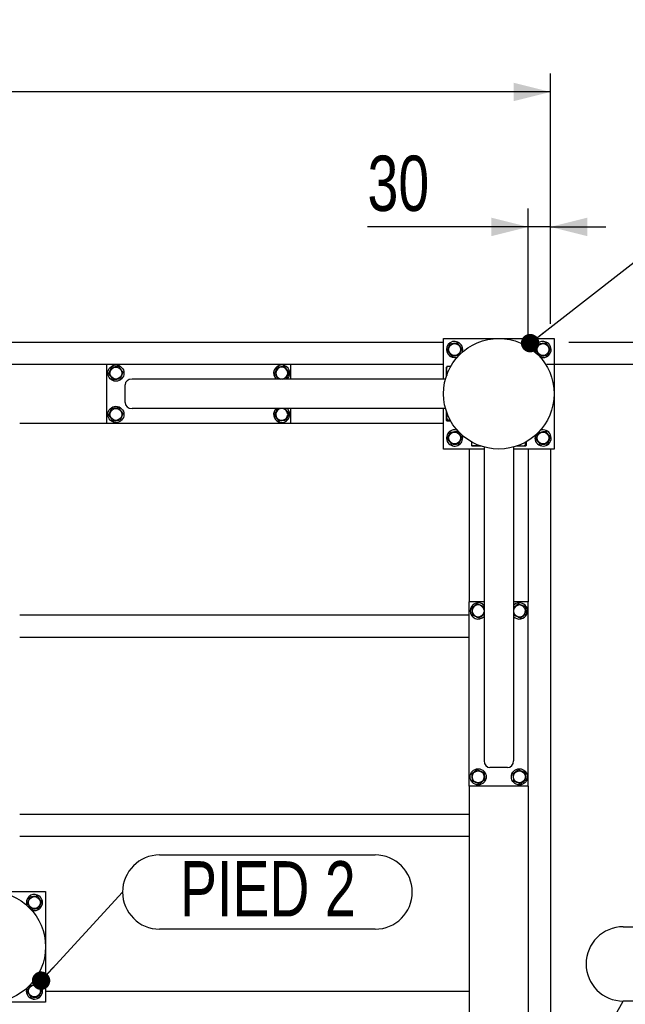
# Model space of a CAD drawing. Header units: millimetres. Extents: x 5 to 589, y 5 to 415.
# Tile 124 of 126: x 513 to 546, y 314 to 367. Entities that reach past the tile are written whole.
import ezdxf

# ---------------------------------------------------------------- set-up
doc = ezdxf.new("R2010")
doc.units = ezdxf.units.MM
doc.layers.add('COTES', color=1, linetype='Continuous')
doc.layers.add('NOTES', color=6, linetype='Continuous')
doc.layers.add('TRAIT-FORT', color=4, linetype='Continuous', lineweight=25)
doc.styles.add('SLDTEXTSTYLE0', font='TXT', dxfattribs={"width": 0.75})
doc.dimstyles.new('SLDDIMSTYLE0', dxfattribs={"dimtxt": 3, "dimasz": 2, "dimexe": 0, "dimexo": 0.0625, "dimgap": 0.75, "dimtad": 1, "dimdec": 0, "dimlfac": 25, "dimrnd": 1e-09, "dimzin": 12, "dimdsep": 46, "dimtxsty": 'SLDTEXTSTYLE0', "dimsah": 1, "dimcen": 0.09, "dimadec": 0, "dimazin": 3, "dimtfac": 1, "dimtdec": 0, "dimtofl": 0, "dimtmove": 0, "dimatfit": 3, "dimfxl": 1, "dimfrac": 2, "dimtolj": 1, "dimtzin": 12, "dimarcsym": 0})
doc.dimstyles.new('SLDDIMSTYLE1', dxfattribs={"dimtxt": 3, "dimasz": 2, "dimexe": 0, "dimexo": 0.0625, "dimgap": 0.75, "dimtad": 1, "dimdec": 0, "dimlfac": 25, "dimrnd": 1e-09, "dimzin": 12, "dimdsep": 46, "dimtxsty": 'SLDTEXTSTYLE0', "dimsah": 1, "dimcen": 0.09, "dimadec": 0, "dimazin": 3, "dimtfac": 1, "dimtdec": 0, "dimtmove": 0, "dimatfit": 0, "dimfxl": 1, "dimfrac": 2, "dimtolj": 1, "dimtzin": 12, "dimarcsym": 0})
doc.dimstyles.new('SLDDIMSTYLE2', dxfattribs={"dimtxt": 0.18, "dimasz": 1, "dimexe": 0, "dimexo": 0.0625, "dimgap": 0, "dimtad": 0, "dimtih": 1, "dimtoh": 1, "dimdec": 0, "dimrnd": 1e-09, "dimzin": 0, "dimdsep": 46, "dimtxsty": 'Standard', "dimblk1": 'DOT', "dimblk2": 'DOT', "dimsah": 1, "dimcen": 0.09, "dimadec": 0, "dimazin": 0, "dimtfac": 1, "dimtdec": 0, "dimtofl": 0, "dimtmove": 0, "dimatfit": 3, "dimldrblk": 'DOT', "dimfxl": 1, "dimfrac": 2, "dimtolj": 1, "dimtzin": 0, "dimarcsym": 0})

# ---------------------------------------------------------------- blocks, each defined once
blk = doc.blocks.new('_D_23')
at = {"layer": 'COTES', "color": 1, "transparency": 16777216}
for p, q in [((542.961, 349.855), (574.034, 349.855)), ((573.034, 303.855), (573.034, 349.855)), ((553.761, 303.855), (574.034, 303.855))]:
    blk.add_line(p, q, dxfattribs=at)
for points in [[(573.034, 349.855), (572.534, 347.855), (573.534, 347.855)], [(573.034, 303.855), (573.534, 305.855), (572.534, 305.855)]]:
    blk.add_solid(points, dxfattribs=at)
at = {"layer": 'COTES', "color": 1, "transparency": 16777216, "insert": (569.167, 322.422), "char_height": 3, "attachment_point": 1, "rotation": 90, "style": 'SLDTEXTSTYLE0'}
blk.add_mtext('1150', dxfattribs=at)
blk = doc.blocks.new('_D_24')
at = {"layer": 'COTES', "color": 1, "transparency": 16777216}
for p, q in [((562.721, 349.855), (562.721, 352.855)), ((542.961, 349.855), (563.721, 349.855)), ((562.721, 349.855), (562.721, 348.655)), ((541.761, 348.655), (563.721, 348.655)), ((562.721, 348.655), (562.721, 341.453))]:
    blk.add_line(p, q, dxfattribs=at)
for points in [[(562.721, 349.855), (563.221, 351.855), (562.221, 351.855)], [(562.721, 348.655), (562.221, 346.655), (563.221, 346.655)]]:
    blk.add_solid(points, dxfattribs=at)
at = {"layer": 'COTES', "color": 1, "transparency": 16777216, "insert": (558.854, 341.453), "char_height": 3, "attachment_point": 1, "rotation": 90, "style": 'SLDTEXTSTYLE0'}
blk.add_mtext('30', dxfattribs=at)
blk = doc.blocks.new('_D_25')
at = {"layer": 'COTES', "color": 1, "transparency": 16777216}
for p, q in [((453.561, 350.855), (453.561, 364.426)), ((541.961, 350.855), (541.961, 364.426)), ((541.961, 363.426), (453.561, 363.426))]:
    blk.add_line(p, q, dxfattribs=at)
for points in [[(453.561, 363.426), (455.561, 362.926), (455.561, 363.926)], [(541.961, 363.426), (539.961, 363.926), (539.961, 362.926)]]:
    blk.add_solid(points, dxfattribs=at)
at = {"layer": 'COTES', "color": 1, "transparency": 16777216, "insert": (493.328, 367.293), "char_height": 3, "attachment_point": 1, "style": 'SLDTEXTSTYLE0'}
blk.add_mtext('2210', dxfattribs=at)
blk = doc.blocks.new('_D_27')
at = {"layer": 'COTES', "color": 1, "transparency": 16777216}
for p, q in [((540.761, 349.655), (540.761, 357.105)), ((541.961, 350.855), (541.961, 357.105)), ((540.761, 356.105), (532.036, 356.105)), ((541.961, 356.105), (540.761, 356.105)), ((541.961, 356.105), (544.961, 356.105))]:
    blk.add_line(p, q, dxfattribs=at)
for points in [[(540.761, 356.105), (538.761, 356.605), (538.761, 355.605)], [(541.961, 356.105), (543.961, 355.605), (543.961, 356.605)]]:
    blk.add_solid(points, dxfattribs=at)
at = {"layer": 'COTES', "color": 1, "transparency": 16777216, "insert": (532.036, 359.972), "char_height": 3, "attachment_point": 1, "style": 'SLDTEXTSTYLE0'}
blk.add_mtext('30', dxfattribs=at)
blk = doc.blocks.new('_Dot')
at = {"color": 0, "linetype": 'ByBlock', "lineweight": -2}
blk.add_line((-0.5, 0), (-1, 0), dxfattribs=at)
at = {"color": 0, "linetype": 'ByBlock', "const_width": 0.5}
blk.add_lwpolyline([(-0.25, 0, 1), (0.25, 0, 1)], format="xyb", close=True, dxfattribs=at)
blk = doc.blocks.new('SW_NOTE_10')
at = {"layer": 'NOTES', "color": 0}
for p, q in [((0, 4.025), (11.698, 4.025)), ((11.698, 0), (0, 0))]:
    blk.add_line(p, q, dxfattribs=at)
for centre, start, end in [((0, 2.013), 90, 270), ((11.698, 2.013), 270, 90)]:
    blk.add_arc(centre, 2.013, start, end, dxfattribs=at)
at = {"layer": 'NOTES', "color": 0, "insert": (5.891, 3.697), "char_height": 3, "attachment_point": 2, "style": 'SLDTEXTSTYLE0'}
blk.add_mtext('PIED 1', dxfattribs=at)
blk = doc.blocks.new('SW_NOTE_22')
at = {"layer": 'NOTES', "color": 0}
for p, q in [((2.013, 2.013), (13.711, 2.013)), ((13.711, -2.013), (2.013, -2.013))]:
    blk.add_line(p, q, dxfattribs=at)
for centre, start, end in [((2.013, 0), 90, 270), ((13.711, 0), 270, 90)]:
    blk.add_arc(centre, 2.013, start, end, dxfattribs=at)
at = {"layer": 'NOTES', "color": 0, "insert": (7.886, 1.675), "char_height": 3, "attachment_point": 2, "style": 'SLDTEXTSTYLE0'}
blk.add_mtext('PIED 2', dxfattribs=at)

msp = doc.modelspace()

# ---------------------------------------------------------------- linework, layer by layer
at = {"layer": 'TRAIT-FORT', "color": 4, "linetype": 'Continuous', "lineweight": 25}
for p, q in [((459.361, 349.855), (536.161, 349.855)), ((536.161, 347.855), (536.161, 350.055)), ((536.161, 350.055), (542.161, 350.055)), ((542.161, 350.055), (542.161, 344.055)), ((477.641, 348.655), (517.881, 348.655)), ((517.881, 345.455), (517.881, 348.655)), ((517.881, 348.655), (527.881, 348.655)), ((527.881, 347.855), (527.881, 348.655)), ((527.881, 348.655), (536.161, 348.655)), ((536.332, 348.518), (536.321, 348.498)), ((536.321, 348.022), (536.321, 348.498)), ((536.552, 348.537), (536.361, 348.537)), ((536.27, 347.855), (519.256, 347.855)), ((527.618, 347.862), (527.563, 347.855)), ((536.398, 348.223), (536.361, 348.223)), ((518.881, 346.575), (518.881, 347.535)), ((536.27, 346.255), (519.256, 346.255)), ((527.881, 345.455), (527.881, 346.255)), ((536.161, 344.055), (536.161, 346.255)), ((536.321, 345.612), (536.321, 346.088)), ((536.321, 345.612), (536.332, 345.592)), ((536.525, 345.622), (536.361, 345.622)), ((536.552, 345.573), (536.361, 345.573)), ((513.161, 345.455), (517.881, 345.455)), ((517.881, 345.455), (527.881, 345.455)), ((527.881, 345.455), (536.161, 345.455)), ((538.361, 344.055), (536.161, 344.055)), ((537.561, 344.055), (537.561, 335.775)), ((537.679, 344.446), (537.679, 344.255)), ((537.698, 344.226), (537.718, 344.215)), ((538.194, 344.215), (537.718, 344.215)), ((537.992, 344.292), (537.992, 344.255)), ((538.361, 344.164), (538.361, 327.15)), ((539.961, 344.164), (539.961, 327.15)), ((542.161, 344.055), (539.961, 344.055)), ((540.604, 344.215), (540.128, 344.215)), ((540.594, 344.419), (540.594, 344.255)), ((540.604, 344.215), (540.623, 344.226)), ((540.643, 344.446), (540.643, 344.255)), ((540.761, 344.055), (540.761, 335.775)), ((541.961, 344.055), (541.961, 305.655)), ((538.361, 335.775), (537.561, 335.775)), ((537.561, 325.775), (537.561, 335.775)), ((538.354, 335.512), (538.361, 335.457)), ((540.761, 335.775), (539.961, 335.775)), ((540.761, 325.775), (540.761, 335.775)), ((513.161, 335.055), (537.561, 335.055)), ((513.161, 333.855), (537.561, 333.855)), ((539.641, 326.775), (538.681, 326.775)), ((540.761, 325.775), (537.561, 325.775)), ((537.561, 325.775), (537.561, 305.855)), ((540.761, 325.775), (540.761, 305.655)), ((513.161, 324.255), (537.561, 324.255)), ((513.161, 323.055), (537.561, 323.055)), ((512.361, 320.055), (514.561, 320.055)), ((514.561, 320.055), (514.561, 314.055)), ((514.561, 314.655), (537.561, 314.655)), ((514.561, 314.055), (508.561, 314.055))]:
    msp.add_line(p, q, dxfattribs=at)
for centre, radius in [((539.161, 347.055), 3), ((536.761, 349.455), 0.323), ((541.561, 349.455), 0.323), ((518.381, 348.175), 0.44), ((518.381, 348.175), 0.323), ((518.381, 345.935), 0.44), ((518.381, 345.935), 0.323), ((536.761, 344.655), 0.323), ((541.561, 344.655), 0.323), ((538.041, 326.275), 0.44), ((538.041, 326.275), 0.323), ((540.281, 326.275), 0.44), ((540.281, 326.275), 0.323), ((511.561, 317.055), 3), ((513.961, 319.455), 0.323), ((513.961, 314.655), 0.323)]:
    msp.add_circle(centre, radius, dxfattribs=at)
for centre, radius, start, end in [((536.761, 349.455), 0.44, 67.2765, 290.3023), ((536.761, 349.455), 0.44, 339.6977, 67.2765), ((541.561, 349.455), 0.44, 67.2765, 200.3023), ((541.561, 349.455), 0.44, 249.6977, 67.2765), ((527.381, 348.175), 0.44, 313.3418, 226.6582), ((527.381, 348.175), 0.323, 277.0938, 262.1849), ((527.381, 345.935), 0.44, 133.3418, 247.2765), ((527.381, 345.935), 0.323, 97.8151, 277.0938), ((527.381, 345.935), 0.44, 247.2765, 46.6582), ((527.381, 345.935), 0.323, 277.0938, 82.1849), ((536.761, 344.655), 0.44, 69.6977, 20.3023), ((541.561, 344.655), 0.44, 159.6977, 67.2765), ((541.561, 344.655), 0.44, 67.2765, 110.3023), ((538.041, 335.275), 0.44, 43.3418, 316.6582), ((538.041, 335.275), 0.323, 7.0938, 352.1849), ((540.281, 335.275), 0.44, 337.2765, 136.6582), ((540.281, 335.275), 0.323, 7.0938, 172.1849), ((540.281, 335.275), 0.323, 187.8151, 7.0938), ((540.281, 335.275), 0.44, 223.3418, 337.2765), ((513.961, 319.455), 0.44, 67.2765, 200.3023), ((513.961, 319.455), 0.44, 249.6977, 67.2765), ((513.961, 314.655), 0.44, 159.6977, 67.2765), ((513.961, 314.655), 0.44, 67.2765, 110.3023)]:
    msp.add_arc(centre, radius, start, end, dxfattribs=at)
for centre, major_axis, start_param, end_param in [((519.256, 347.535), (-0.375, 0), 4.712389, 6.283185), ((519.256, 346.575), (-0.375, 0), 0, 1.570796), ((538.681, 327.15), (0, -0.375), 4.712389, 6.283185), ((539.641, 327.15), (0, -0.375), 0, 1.570796)]:
    msp.add_ellipse(centre, major_axis=major_axis, ratio=0.852263, start_param=start_param, end_param=end_param, dxfattribs=at)
for points, knots in [([(536.371, 349.406), (536.385, 349.438), (536.411, 349.501), (536.451, 349.595), (536.489, 349.685), (536.512, 349.74), (536.524, 349.768)], [0, 0, 0, 0, 0.264605, 0.534948, 0.765343, 1, 1, 1, 1]), ([(536.371, 349.406), (536.392, 349.379), (536.433, 349.324), (536.495, 349.243), (536.554, 349.165), (536.59, 349.117), (536.608, 349.093)], [0, 0, 0, 0, 0.264605, 0.534948, 0.765343, 1, 1, 1, 1]), ([(536.524, 349.768), (536.574, 349.774), (536.656, 349.784), (536.775, 349.799), (536.855, 349.809), (536.901, 349.815), (536.914, 349.817)], [0, 0, 0, 0, 0.385549, 0.637642, 0.896546, 1, 1, 1, 1]), ([(537.15, 349.503), (537.13, 349.531), (537.088, 349.586), (537.027, 349.667), (536.968, 349.745), (536.932, 349.793), (536.914, 349.817)], [0, 0, 0, 0, 0.264605, 0.534948, 0.765343, 1, 1, 1, 1]), ([(537.15, 349.503), (537.137, 349.472), (537.11, 349.409), (537.071, 349.315), (537.033, 349.225), (537.009, 349.17), (536.998, 349.142)], [0, 0, 0, 0, 0.264605, 0.534948, 0.765343, 1, 1, 1, 1]), ([(541.171, 349.406), (541.185, 349.438), (541.211, 349.501), (541.251, 349.595), (541.289, 349.685), (541.312, 349.74), (541.324, 349.768)], [0, 0, 0, 0, 0.264605, 0.534948, 0.765343, 1, 1, 1, 1]), ([(541.171, 349.406), (541.192, 349.379), (541.233, 349.324), (541.295, 349.243), (541.354, 349.165), (541.39, 349.117), (541.408, 349.093)], [0, 0, 0, 0, 0.264605, 0.534948, 0.765343, 1, 1, 1, 1]), ([(541.324, 349.768), (541.374, 349.774), (541.456, 349.784), (541.575, 349.799), (541.655, 349.809), (541.701, 349.815), (541.714, 349.817)], [0, 0, 0, 0, 0.385549, 0.637642, 0.896546, 1, 1, 1, 1]), ([(541.95, 349.503), (541.93, 349.531), (541.888, 349.586), (541.827, 349.667), (541.768, 349.745), (541.732, 349.793), (541.714, 349.817)], [0, 0, 0, 0, 0.264605, 0.534948, 0.765343, 1, 1, 1, 1]), ([(541.95, 349.503), (541.937, 349.472), (541.91, 349.409), (541.871, 349.315), (541.833, 349.225), (541.809, 349.17), (541.798, 349.142)], [0, 0, 0, 0, 0.264605, 0.534948, 0.765343, 1, 1, 1, 1]), ([(536.608, 349.093), (536.658, 349.099), (536.74, 349.11), (536.859, 349.124), (536.939, 349.134), (536.985, 349.14), (536.998, 349.142)], [0, 0, 0, 0, 0.385549, 0.637642, 0.896546, 1, 1, 1, 1]), ([(541.408, 349.093), (541.458, 349.099), (541.54, 349.11), (541.659, 349.124), (541.739, 349.134), (541.785, 349.14), (541.798, 349.142)], [0, 0, 0, 0, 0.385549, 0.637642, 0.896546, 1, 1, 1, 1]), ([(517.991, 348.126), (518.005, 348.158), (518.031, 348.221), (518.071, 348.315), (518.109, 348.405), (518.132, 348.46), (518.144, 348.488)], [0, 0, 0, 0, 0.264605, 0.534948, 0.765343, 1, 1, 1, 1]), ([(518.534, 348.537), (518.484, 348.53), (518.402, 348.52), (518.283, 348.505), (518.203, 348.495), (518.157, 348.49), (518.144, 348.488)], [0, 0, 0, 0, 0.385549, 0.637642, 0.896546, 1, 1, 1, 1]), ([(518.77, 348.223), (518.75, 348.251), (518.708, 348.306), (518.647, 348.387), (518.588, 348.465), (518.552, 348.513), (518.534, 348.537)], [0, 0, 0, 0, 0.264605, 0.534948, 0.765343, 1, 1, 1, 1]), ([(526.991, 348.126), (527.005, 348.158), (527.031, 348.221), (527.071, 348.315), (527.109, 348.405), (527.132, 348.46), (527.144, 348.488)], [0, 0, 0, 0, 0.264605, 0.534948, 0.765343, 1, 1, 1, 1]), ([(527.534, 348.537), (527.484, 348.53), (527.402, 348.52), (527.283, 348.505), (527.203, 348.495), (527.157, 348.49), (527.144, 348.488)], [0, 0, 0, 0, 0.385549, 0.637642, 0.896546, 1, 1, 1, 1]), ([(527.77, 348.223), (527.75, 348.251), (527.708, 348.306), (527.647, 348.387), (527.588, 348.465), (527.552, 348.513), (527.534, 348.537)], [0, 0, 0, 0, 0.264605, 0.534948, 0.765343, 1, 1, 1, 1]), ([(536.361, 348.223), (536.352, 348.251), (536.335, 348.306), (536.328, 348.387), (536.338, 348.465), (536.353, 348.513), (536.361, 348.537)], [0, 0, 0, 0, 0.2646049, 0.5349477, 0.7653431, 1, 1, 1, 1]), ([(536.361, 348.537), (536.347, 348.53), (536.332, 348.524), (536.332, 348.518), (536.332, 348.518)], [0, 0, 0, 0, 0.977492, 1, 1, 1, 1]), ([(517.991, 348.126), (518.012, 348.099), (518.053, 348.044), (518.115, 347.963), (518.174, 347.885), (518.21, 347.837), (518.228, 347.813)], [0, 0, 0, 0, 0.264605, 0.534948, 0.765343, 1, 1, 1, 1]), ([(518.618, 347.862), (518.568, 347.856), (518.486, 347.845), (518.367, 347.831), (518.287, 347.821), (518.241, 347.815), (518.228, 347.813)], [0, 0, 0, 0, 0.3855495, 0.6376419, 0.8965462, 1, 1, 1, 1]), ([(518.77, 348.223), (518.757, 348.192), (518.73, 348.129), (518.691, 348.035), (518.653, 347.945), (518.629, 347.89), (518.618, 347.862)], [0, 0, 0, 0, 0.264605, 0.534948, 0.765343, 1, 1, 1, 1]), ([(526.991, 348.126), (527.012, 348.099), (527.053, 348.044), (527.115, 347.963), (527.163, 347.899), (527.189, 347.865), (527.197, 347.855)], [0, 0, 0, 0, 0.305751, 0.618131, 0.884353, 1, 1, 1, 1]), ([(527.77, 348.223), (527.757, 348.192), (527.73, 348.129), (527.691, 348.035), (527.653, 347.945), (527.629, 347.89), (527.618, 347.862)], [0, 0, 0, 0, 0.264605, 0.534948, 0.765343, 1, 1, 1, 1]), ([(536.361, 348.223), (536.352, 348.192), (536.335, 348.133), (536.333, 348.072), (536.332, 348.044)], [0, 0, 0, 0, 0.533105, 1, 1, 1, 1]), ([(517.991, 345.886), (518.005, 345.918), (518.031, 345.981), (518.071, 346.075), (518.109, 346.165), (518.132, 346.22), (518.144, 346.248)], [0, 0, 0, 0, 0.264605, 0.534948, 0.765343, 1, 1, 1, 1]), ([(518.534, 346.297), (518.484, 346.29), (518.402, 346.28), (518.283, 346.265), (518.203, 346.255), (518.157, 346.25), (518.144, 346.248)], [0, 0, 0, 0, 0.385549, 0.637642, 0.896546, 1, 1, 1, 1]), ([(518.77, 345.983), (518.75, 346.011), (518.708, 346.066), (518.647, 346.147), (518.588, 346.225), (518.552, 346.273), (518.534, 346.297)], [0, 0, 0, 0, 0.264605, 0.534948, 0.765343, 1, 1, 1, 1]), ([(526.991, 345.886), (527.005, 345.918), (527.031, 345.981), (527.071, 346.075), (527.109, 346.165), (527.132, 346.22), (527.144, 346.248)], [0, 0, 0, 0, 0.264605, 0.534948, 0.765343, 1, 1, 1, 1]), ([(527.199, 346.255), (527.194, 346.254), (527.175, 346.252), (527.157, 346.25), (527.144, 346.248)], [0, 0, 0, 0, 0.277734, 1, 1, 1, 1]), ([(527.77, 345.983), (527.75, 346.011), (527.708, 346.066), (527.647, 346.147), (527.599, 346.211), (527.573, 346.245), (527.565, 346.255)], [0, 0, 0, 0, 0.305751, 0.618131, 0.884353, 1, 1, 1, 1]), ([(517.991, 345.886), (518.012, 345.859), (518.053, 345.804), (518.115, 345.723), (518.174, 345.645), (518.21, 345.597), (518.228, 345.573)], [0, 0, 0, 0, 0.264605, 0.534948, 0.765343, 1, 1, 1, 1]), ([(518.618, 345.622), (518.568, 345.616), (518.486, 345.605), (518.367, 345.591), (518.287, 345.581), (518.241, 345.575), (518.228, 345.573)], [0, 0, 0, 0, 0.3855495, 0.6376419, 0.8965462, 1, 1, 1, 1]), ([(518.77, 345.983), (518.757, 345.952), (518.73, 345.889), (518.691, 345.795), (518.653, 345.705), (518.629, 345.65), (518.618, 345.622)], [0, 0, 0, 0, 0.264605, 0.534948, 0.765343, 1, 1, 1, 1]), ([(526.991, 345.886), (527.012, 345.859), (527.053, 345.804), (527.115, 345.723), (527.174, 345.645), (527.21, 345.597), (527.228, 345.573)], [0, 0, 0, 0, 0.264605, 0.534948, 0.765343, 1, 1, 1, 1]), ([(527.618, 345.622), (527.568, 345.616), (527.486, 345.605), (527.367, 345.591), (527.287, 345.581), (527.241, 345.575), (527.228, 345.573)], [0, 0, 0, 0, 0.3855495, 0.6376419, 0.8965462, 1, 1, 1, 1]), ([(527.77, 345.983), (527.757, 345.952), (527.73, 345.889), (527.691, 345.795), (527.653, 345.705), (527.629, 345.65), (527.618, 345.622)], [0, 0, 0, 0, 0.264605, 0.534948, 0.765343, 1, 1, 1, 1]), ([(536.361, 345.983), (536.352, 345.952), (536.335, 345.889), (536.328, 345.795), (536.338, 345.705), (536.353, 345.65), (536.361, 345.622)], [0, 0, 0, 0, 0.264605, 0.534948, 0.765343, 1, 1, 1, 1]), ([(536.361, 345.622), (536.349, 345.616), (536.329, 345.605), (536.331, 345.591), (536.345, 345.581), (536.357, 345.575), (536.361, 345.573)], [0, 0, 0, 0, 0.385549, 0.637642, 0.896546, 1, 1, 1, 1]), ([(536.371, 344.606), (536.385, 344.638), (536.411, 344.701), (536.451, 344.795), (536.489, 344.885), (536.512, 344.94), (536.524, 344.968)], [0, 0, 0, 0, 0.264605, 0.534948, 0.765343, 1, 1, 1, 1]), ([(536.371, 344.606), (536.392, 344.579), (536.433, 344.524), (536.495, 344.443), (536.554, 344.365), (536.59, 344.317), (536.608, 344.293)], [0, 0, 0, 0, 0.264605, 0.534948, 0.765343, 1, 1, 1, 1]), ([(536.524, 344.968), (536.574, 344.974), (536.656, 344.984), (536.775, 344.999), (536.855, 345.009), (536.901, 345.015), (536.914, 345.017)], [0, 0, 0, 0, 0.385549, 0.637642, 0.896546, 1, 1, 1, 1]), ([(537.15, 344.703), (537.13, 344.731), (537.088, 344.786), (537.027, 344.867), (536.968, 344.945), (536.932, 344.993), (536.914, 345.017)], [0, 0, 0, 0, 0.264605, 0.534948, 0.765343, 1, 1, 1, 1]), ([(537.15, 344.703), (537.137, 344.672), (537.11, 344.609), (537.071, 344.515), (537.033, 344.425), (537.009, 344.37), (536.998, 344.342)], [0, 0, 0, 0, 0.264605, 0.534948, 0.765343, 1, 1, 1, 1]), ([(541.171, 344.606), (541.185, 344.638), (541.211, 344.701), (541.251, 344.795), (541.289, 344.885), (541.312, 344.94), (541.324, 344.968)], [0, 0, 0, 0, 0.264605, 0.534948, 0.765343, 1, 1, 1, 1]), ([(541.171, 344.606), (541.192, 344.579), (541.233, 344.524), (541.295, 344.443), (541.354, 344.365), (541.39, 344.317), (541.408, 344.293)], [0, 0, 0, 0, 0.264605, 0.534948, 0.765343, 1, 1, 1, 1]), ([(541.324, 344.968), (541.374, 344.974), (541.456, 344.984), (541.575, 344.999), (541.655, 345.009), (541.701, 345.015), (541.714, 345.017)], [0, 0, 0, 0, 0.385549, 0.637642, 0.896546, 1, 1, 1, 1]), ([(541.95, 344.703), (541.93, 344.731), (541.888, 344.786), (541.827, 344.867), (541.768, 344.945), (541.732, 344.993), (541.714, 345.017)], [0, 0, 0, 0, 0.264605, 0.534948, 0.765343, 1, 1, 1, 1]), ([(541.95, 344.703), (541.937, 344.672), (541.91, 344.609), (541.871, 344.515), (541.833, 344.425), (541.809, 344.37), (541.798, 344.342)], [0, 0, 0, 0, 0.264605, 0.534948, 0.765343, 1, 1, 1, 1]), ([(536.608, 344.293), (536.658, 344.299), (536.74, 344.31), (536.859, 344.324), (536.939, 344.334), (536.985, 344.34), (536.998, 344.342)], [0, 0, 0, 0, 0.385549, 0.637642, 0.896546, 1, 1, 1, 1]), ([(537.679, 344.255), (537.685, 344.241), (537.692, 344.226), (537.698, 344.227), (537.698, 344.227)], [0, 0, 0, 0, 0.977492, 1, 1, 1, 1]), ([(537.992, 344.255), (537.965, 344.246), (537.91, 344.229), (537.829, 344.222), (537.751, 344.232), (537.703, 344.247), (537.679, 344.255)], [0, 0, 0, 0, 0.2646049, 0.5349477, 0.7653431, 1, 1, 1, 1]), ([(537.992, 344.255), (538.024, 344.246), (538.087, 344.228), (538.153, 344.226), (538.186, 344.225)], [0, 0, 0, 0, 0.495418, 1, 1, 1, 1]), ([(540.232, 344.255), (540.264, 344.246), (540.327, 344.229), (540.421, 344.222), (540.511, 344.232), (540.566, 344.247), (540.594, 344.255)], [0, 0, 0, 0, 0.264605, 0.534948, 0.765343, 1, 1, 1, 1]), ([(540.594, 344.255), (540.6, 344.243), (540.61, 344.223), (540.625, 344.225), (540.635, 344.239), (540.641, 344.251), (540.643, 344.255)], [0, 0, 0, 0, 0.385549, 0.637642, 0.896546, 1, 1, 1, 1]), ([(541.408, 344.293), (541.458, 344.299), (541.54, 344.31), (541.659, 344.324), (541.739, 344.334), (541.785, 344.34), (541.798, 344.342)], [0, 0, 0, 0, 0.385549, 0.637642, 0.896546, 1, 1, 1, 1]), ([(537.992, 335.665), (537.965, 335.644), (537.91, 335.602), (537.829, 335.541), (537.751, 335.482), (537.703, 335.446), (537.679, 335.428)], [0, 0, 0, 0, 0.264605, 0.534948, 0.765343, 1, 1, 1, 1]), ([(537.679, 335.428), (537.685, 335.378), (537.696, 335.296), (537.71, 335.177), (537.72, 335.097), (537.726, 335.051), (537.728, 335.038)], [0, 0, 0, 0, 0.385549, 0.637642, 0.896546, 1, 1, 1, 1]), ([(537.992, 335.665), (538.024, 335.651), (538.087, 335.624), (538.181, 335.585), (538.271, 335.547), (538.326, 335.523), (538.354, 335.512)], [0, 0, 0, 0, 0.264605, 0.534948, 0.765343, 1, 1, 1, 1]), ([(540.232, 335.665), (540.205, 335.644), (540.15, 335.602), (540.069, 335.541), (540.005, 335.493), (539.971, 335.467), (539.961, 335.459)], [0, 0, 0, 0, 0.305751, 0.618131, 0.884353, 1, 1, 1, 1]), ([(540.232, 335.665), (540.264, 335.651), (540.327, 335.624), (540.421, 335.585), (540.511, 335.547), (540.566, 335.523), (540.594, 335.512)], [0, 0, 0, 0, 0.264605, 0.534948, 0.765343, 1, 1, 1, 1]), ([(540.594, 335.512), (540.6, 335.462), (540.61, 335.38), (540.625, 335.261), (540.635, 335.181), (540.641, 335.135), (540.643, 335.122)], [0, 0, 0, 0, 0.3855495, 0.6376419, 0.8965462, 1, 1, 1, 1]), ([(538.089, 334.885), (538.058, 334.899), (537.995, 334.925), (537.9, 334.965), (537.811, 335.003), (537.756, 335.026), (537.728, 335.038)], [0, 0, 0, 0, 0.264605, 0.534948, 0.765343, 1, 1, 1, 1]), ([(538.089, 334.885), (538.117, 334.906), (538.171, 334.947), (538.253, 335.009), (538.317, 335.057), (538.351, 335.083), (538.361, 335.091)], [0, 0, 0, 0, 0.305751, 0.618131, 0.884353, 1, 1, 1, 1]), ([(539.961, 335.093), (539.962, 335.088), (539.964, 335.069), (539.966, 335.051), (539.968, 335.038)], [0, 0, 0, 0, 0.2777344, 1, 1, 1, 1]), ([(540.329, 334.885), (540.298, 334.899), (540.235, 334.925), (540.14, 334.965), (540.051, 335.003), (539.996, 335.026), (539.968, 335.038)], [0, 0, 0, 0, 0.264605, 0.534948, 0.765343, 1, 1, 1, 1]), ([(540.329, 334.885), (540.357, 334.906), (540.411, 334.947), (540.493, 335.009), (540.571, 335.068), (540.618, 335.104), (540.643, 335.122)], [0, 0, 0, 0, 0.264605, 0.534948, 0.765343, 1, 1, 1, 1]), ([(537.992, 326.665), (537.965, 326.644), (537.91, 326.602), (537.829, 326.541), (537.751, 326.482), (537.703, 326.446), (537.679, 326.428)], [0, 0, 0, 0, 0.264605, 0.534948, 0.765343, 1, 1, 1, 1]), ([(537.679, 326.428), (537.685, 326.378), (537.696, 326.296), (537.71, 326.177), (537.72, 326.097), (537.726, 326.051), (537.728, 326.038)], [0, 0, 0, 0, 0.385549, 0.637642, 0.896546, 1, 1, 1, 1]), ([(537.992, 326.665), (538.024, 326.651), (538.087, 326.624), (538.181, 326.585), (538.271, 326.547), (538.326, 326.523), (538.354, 326.512)], [0, 0, 0, 0, 0.264605, 0.534948, 0.765343, 1, 1, 1, 1]), ([(538.354, 326.512), (538.36, 326.462), (538.37, 326.38), (538.385, 326.261), (538.395, 326.181), (538.401, 326.135), (538.403, 326.122)], [0, 0, 0, 0, 0.3855495, 0.6376419, 0.8965462, 1, 1, 1, 1]), ([(540.232, 326.665), (540.205, 326.644), (540.15, 326.602), (540.069, 326.541), (539.991, 326.482), (539.943, 326.446), (539.919, 326.428)], [0, 0, 0, 0, 0.264605, 0.534948, 0.765343, 1, 1, 1, 1]), ([(539.919, 326.428), (539.925, 326.378), (539.936, 326.296), (539.95, 326.177), (539.96, 326.097), (539.966, 326.051), (539.968, 326.038)], [0, 0, 0, 0, 0.385549, 0.637642, 0.896546, 1, 1, 1, 1]), ([(540.232, 326.665), (540.264, 326.651), (540.327, 326.624), (540.421, 326.585), (540.511, 326.547), (540.566, 326.523), (540.594, 326.512)], [0, 0, 0, 0, 0.264605, 0.534948, 0.765343, 1, 1, 1, 1]), ([(540.594, 326.512), (540.6, 326.462), (540.61, 326.38), (540.625, 326.261), (540.635, 326.181), (540.641, 326.135), (540.643, 326.122)], [0, 0, 0, 0, 0.3855495, 0.6376419, 0.8965462, 1, 1, 1, 1]), ([(538.089, 325.885), (538.058, 325.899), (537.995, 325.925), (537.9, 325.965), (537.811, 326.003), (537.756, 326.026), (537.728, 326.038)], [0, 0, 0, 0, 0.264605, 0.534948, 0.765343, 1, 1, 1, 1]), ([(538.089, 325.885), (538.117, 325.906), (538.171, 325.947), (538.253, 326.009), (538.331, 326.068), (538.378, 326.104), (538.403, 326.122)], [0, 0, 0, 0, 0.264605, 0.534948, 0.765343, 1, 1, 1, 1]), ([(540.329, 325.885), (540.298, 325.899), (540.235, 325.925), (540.14, 325.965), (540.051, 326.003), (539.996, 326.026), (539.968, 326.038)], [0, 0, 0, 0, 0.264605, 0.534948, 0.765343, 1, 1, 1, 1]), ([(540.329, 325.885), (540.357, 325.906), (540.411, 325.947), (540.493, 326.009), (540.571, 326.068), (540.618, 326.104), (540.643, 326.122)], [0, 0, 0, 0, 0.264605, 0.534948, 0.765343, 1, 1, 1, 1]), ([(513.571, 319.406), (513.585, 319.438), (513.611, 319.501), (513.651, 319.595), (513.689, 319.685), (513.712, 319.74), (513.724, 319.768)], [0, 0, 0, 0, 0.264605, 0.534948, 0.765343, 1, 1, 1, 1]), ([(513.571, 319.406), (513.592, 319.379), (513.633, 319.324), (513.695, 319.243), (513.754, 319.165), (513.79, 319.117), (513.808, 319.093)], [0, 0, 0, 0, 0.264605, 0.534948, 0.765343, 1, 1, 1, 1]), ([(513.724, 319.768), (513.774, 319.774), (513.856, 319.784), (513.975, 319.799), (514.055, 319.809), (514.101, 319.815), (514.114, 319.817)], [0, 0, 0, 0, 0.3855495, 0.6376419, 0.8965462, 1, 1, 1, 1]), ([(514.35, 319.503), (514.33, 319.531), (514.288, 319.586), (514.227, 319.667), (514.168, 319.745), (514.132, 319.793), (514.114, 319.817)], [0, 0, 0, 0, 0.264605, 0.534948, 0.765343, 1, 1, 1, 1]), ([(514.35, 319.503), (514.337, 319.472), (514.31, 319.409), (514.271, 319.315), (514.233, 319.225), (514.209, 319.17), (514.198, 319.142)], [0, 0, 0, 0, 0.264605, 0.534948, 0.765343, 1, 1, 1, 1]), ([(513.808, 319.093), (513.858, 319.099), (513.94, 319.11), (514.059, 319.124), (514.139, 319.134), (514.185, 319.14), (514.198, 319.142)], [0, 0, 0, 0, 0.385549, 0.637642, 0.896546, 1, 1, 1, 1]), ([(513.571, 314.606), (513.585, 314.638), (513.611, 314.701), (513.651, 314.795), (513.689, 314.885), (513.712, 314.94), (513.724, 314.968)], [0, 0, 0, 0, 0.264605, 0.534948, 0.765343, 1, 1, 1, 1]), ([(513.571, 314.606), (513.592, 314.579), (513.633, 314.524), (513.695, 314.443), (513.754, 314.365), (513.79, 314.317), (513.808, 314.293)], [0, 0, 0, 0, 0.264605, 0.534948, 0.765343, 1, 1, 1, 1]), ([(513.724, 314.968), (513.774, 314.974), (513.856, 314.984), (513.975, 314.999), (514.055, 315.009), (514.101, 315.015), (514.114, 315.017)], [0, 0, 0, 0, 0.3855495, 0.6376419, 0.8965462, 1, 1, 1, 1]), ([(514.35, 314.703), (514.33, 314.731), (514.288, 314.786), (514.227, 314.867), (514.168, 314.945), (514.132, 314.993), (514.114, 315.017)], [0, 0, 0, 0, 0.264605, 0.534948, 0.765343, 1, 1, 1, 1]), ([(514.35, 314.703), (514.337, 314.672), (514.31, 314.609), (514.271, 314.515), (514.233, 314.425), (514.209, 314.37), (514.198, 314.342)], [0, 0, 0, 0, 0.264605, 0.534948, 0.765343, 1, 1, 1, 1]), ([(513.808, 314.293), (513.858, 314.299), (513.94, 314.31), (514.059, 314.324), (514.139, 314.334), (514.185, 314.34), (514.198, 314.342)], [0, 0, 0, 0, 0.385549, 0.637642, 0.896546, 1, 1, 1, 1])]:
    msp.add_open_spline(points, degree=3, knots=knots, dxfattribs=at)

# ---------------------------------------------------------------- block references
at = {"layer": 'NOTES', "color": 211}
for name, p in [('SW_NOTE_22', (518.742, 320.025)), ('SW_NOTE_10', (545.912, 314.113))]:
    msp.add_blockref(name, p, dxfattribs=at)

# ---------------------------------------------------------------- dimensions: what is measured, and where the dimension line sits
at = {"layer": 'COTES', "color": 1}
for base, p2, dimstyle, picture, middle in [((453.561, 363.426), (453.561, 349.855), 'SLDDIMSTYLE0', '_D_25', (497.761, 363.426)), ((540.761, 356.105), (540.761, 348.655), 'SLDDIMSTYLE1', '_D_27', (534.253, 356.105))]:
    dim = msp.add_linear_dim(base=base, p1=(541.961, 349.855), p2=p2, dimstyle=dimstyle, dxfattribs=at)
    dim.commit()
    dim.dimension.update_dxf_attribs({"geometry": picture, "text_midpoint": middle, "dimtype": 160})
for base, p1, p2, dimstyle, picture, middle in [((562.721, 348.655), (541.961, 349.855), (540.761, 348.655), 'SLDDIMSTYLE1', '_D_24', (562.721, 343.669)), ((573.034, 349.855), (552.761, 303.855), (541.961, 349.855), 'SLDDIMSTYLE0', '_D_23', (573.034, 326.855))]:
    dim = msp.add_linear_dim(base=base, p1=p1, p2=p2, angle=90, dimstyle=dimstyle, dxfattribs=at)
    dim.commit()
    dim.dimension.update_dxf_attribs({"geometry": picture, "text_midpoint": middle, "dimtype": 160})

# ---------------------------------------------------------------- leaders
at = {"layer": 'NOTES', "color": 211}
for points in [[(540.86, 349.802), (548.176, 355.497)], [(514.32, 315.217), (518.742, 320.025)], [(541.057, 305.452), (545.912, 314.113)]]:
    msp.add_leader(points, dimstyle='SLDDIMSTYLE2', dxfattribs=at)

doc.saveas('drawing.dxf')
